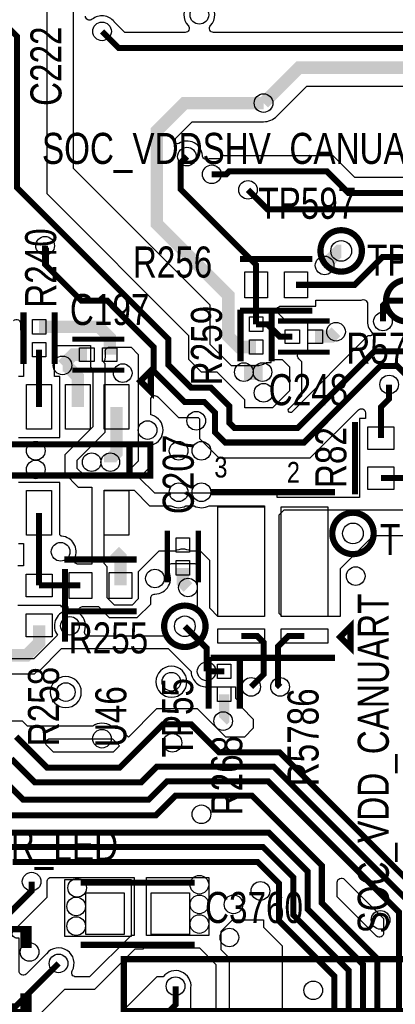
# Model space of a CAD drawing. Extents: x -394 to 5394, y -1015 to 7151.
# Tile 35 of 80: x 1509 to 1872, y 2646 to 3597. Entities that reach past the tile are written whole.
import ezdxf

# ---------------------------------------------------------------- set-up
doc = ezdxf.new("R2010")
doc.units = 0
for name, color, linetype in [('BG_SILKSCREEN_TOP', 3, 'CONTINUOUS'), ('ET_TOP', 132, 'CONTINUOUS'), ('PG_SILKSCREEN_TOP', 7, 'CONTINUOUS'), ('PIN_TOP', 132, 'CONTINUOUS'), ('RD_SILKSCREEN_TOP', 254, 'CONTINUOUS'), ('VC_TOP', 132, 'CONTINUOUS')]:
    doc.layers.add(name, color=color, linetype=linetype)

msp = doc.modelspace()

# ---------------------------------------------------------------- linework, layer by layer
at = {"layer": 'BG_SILKSCREEN_TOP', "const_width": 6}
msp.add_lwpolyline([(1625, 2690), (1885, 2690), (1885, 2640), (1610, 2640), (1610, 2690), (1625, 2690)], dxfattribs=at)
at = {"layer": 'ET_TOP'}
for points, format in [([(1561, 3946), (1561, 3454), (1692.9998, 3322.0002), (1692.9998, 3284.0641), (1713.8541, 3263.2098), (1737.8101, 3263.2098, 0.139598), (1747.2922, 3265.9098), (1747.7762, 3266.2098), (1752.3102, 3266.2098), (1752.3102, 3269), (1763, 3269), (1770, 3262), (1770, 3239), (1753.5, 3222.5), (1726.9002, 3222.5), (1726.9002, 3230.1719), (1700.1719, 3256.9002), (1685.0998, 3256.9002), (1673, 3269), (1673, 3292), (1536, 3429), (1536, 3959)], "xyb"), ([(2032.8618, 3667.9339), (2032.8618, 3559.0661), (2073.1593, 3518.7686, -0.668175), (2070.3309, 3511.9402), (2034.3498, 3511.9402), (2034.3498, 3507.8402), (2019.7502, 3507.8402), (2019.7502, 3541.3219), (1976.1719, 3584.9002), (1696.7624, 3584.9002, -0.659299), (1693.8651, 3591.658, 2.332445), (1672.1349, 3591.658, -0.659299), (1669.2376, 3584.9002), (1611.1719, 3584.9002), (1600.7612, 3595.3109), (1600.6931, 3595.3956, 0.416174), (1579.5264, 3597.63, -0.631955), (1573.0002, 3600.7313)], "xyb"), ([(1934.6881, 3444.9002), (1833.1719, 3444.9002), (1812.2719, 3465.8002), (1705.6281, 3465.8002), (1702.7281, 3462.9002), (1696.7326, 3462.9002), (1696.6246, 3462.912, 0.094513), (1691.0219, 3462.4631, -0.475358), (1685.9693, 3466.063, 0.567405), (1663.059, 3477.8256, -0.588839), (1660.0002, 3479.5223), (1660.0002, 3482.5441), (1676.2152, 3498.7591), (1745.0213, 3498.7591, 0.198912), (1757.7494, 3504.0312), (1786.6579, 3532.9398), (1937.8541, 3532.9398)], "xyb"), ([(1730, 3433, 5.8, 5.8, 0), (1749, 3414, 5.8, 5.8, 0), (1925, 3414, 5.8, 5.8, 0), (1956, 3383, 5.8, 5.8, 0), (2080.0001, 3383, 5.8, 5.8, 0), (2109, 3354.0001, 5.8, 5.8, 0), (2109, 3315.0001, 5.8, 5.8, 0), (2146.3921, 3277.608, 5.8, 5.8, 0), (2161, 3277.608, 5.2, 5.2, 0), (2287.431, 3277.608, 5.2, 5.2, 0), (2303.031, 3262.008, 5.2, 5.2, 0)], "xyseb"), ([(1534, 3379, 5.8, 5.8, 0), (1534, 3361, 5.8, 5.8, 0), (1569, 3326, 5.8, 5.8, 0), (1594, 3326, 5.8, 5.8, 0), (1639, 3281, 5.8, 5.8, 0), (1639, 3258, 5.8, 5.8, 0), (1669, 3228, 5.8, 5.8, 0), (1688, 3228, 5.8, 5.8, 0), (1698, 3218, 5.8, 5.8, 0), (1698, 3199, 5.8, 5.8, 0), (1708, 3189, 5.8, 5.8, 0), (1784, 3189, 5.8, 5.8, 0), (1858, 3263, 5.8, 5.8, 0), (1874, 3263, 5.8, 5.8, 0), (1888, 3249, 5.8, 5.8, 0)], "xyseb"), ([(1503.5829, 3306.6121, -0.719584), (1510.3729, 3303.2303, 0.195685), (1513.6998, 3290.0746), (1513.6998, 3282.1363), (1513.6525, 3281.9226, 0.054555), (1513.2998, 3278.7), (1513.2998, 3252.8602), (1508.1998, 3252.8602)], "xyb"), ([(1508.1998, 3193.8598), (1548.2002, 3193.8598), (1548.2002, 3252.8602), (1543.1002, 3252.8602), (1543.1002, 3278.7), (1543.1002, 3278.7314, -0.414831), (1547.1002, 3282.7398), (1577.9998, 3282.7398), (1577.9998, 3262.0294), (1579.9998, 3260.0294), (1579.9998, 3203.9706), (1552.9998, 3176.9706), (1552.9998, 3159.0294), (1566.0294, 3145.9998), (1578.9998, 3145.9998), (1578.9998, 3071.5002), (1566.2359, 3071.5002, -0.547972), (1562.6074, 3077.1835, 0.525221), (1550.059, 3098.4586, -0.393668), (1548.2002, 3100.4536), (1548.2002, 3150.5002), (1508.1998, 3150.5002)], "xyb"), ([(2334.528, 3136.024, 5.2, 5.2, 0), (2318.928, 3120.424, 5.2, 5.2, 0), (2252.424, 3120.424, 5.2, 5.2, 0), (2216.002, 3084.002, 5.2, 5.2, 0), (2194.002, 3084.002, 5.2, 5.2, 0), (2187.7662, 3077.7662, 5.8, 5.8, 0), (2175, 3065, 5.8, 5.8, 0), (2125, 3065, 5.8, 5.8, 0), (2076, 3114, 5.8, 5.8, 0), (2050, 3114, 5.8, 5.8, 0), (2016, 3148, 5.8, 5.8, 0), (1979, 3148, 5.8, 5.8, 0), (1972.34, 3154.66, 5.8, 5.8, 0), (1858.3, 3154.66, 5.8, 5.8, 0)], "xyseb"), ([(1507.6998, 3031.9998), (1549.1998, 3031.9998), (1549.1998, 3030.4998), (1555.9057, 3030.4998), (1555.9057, 3026.9354), (1554.3874, 3026.5587, 0.537397), (1546.0124, 3002.9832), (1523.0294, 2980.0002), (1483.9706, 2980.0002)], "xyb"), ([(1488, 2965.5234), (1523.6559, 2965.5234), (1526.1325, 2968), (1528, 2968), (1550, 2990), (1653, 2990), (1674.98, 2968.02), (1675.0185, 2967.2505, 0.433546), (1691.7292, 2953.0998), (1692.4998, 2953.0998), (1692.4998, 2952.9998), (1717.9998, 2952.9998, 0.001288), (1718, 2952.9225), (1718, 2942), (1724, 2936), (1724, 2933), (1735, 2922), (1735, 2913), (1726.6002, 2904.6002), (1708.4719, 2904.6002), (1681.2719, 2931.8002), (1641.7281, 2931.8002), (1614.464, 2904.536), (1604, 2915), (1597.8978, 2915, 0.330632), (1580.0146, 2915), (1517.0721, 2915), (1512.1719, 2919.9002), (1457.0998, 2919.9002)], "xyb"), ([(1712, 2374), (1712, 2691), (1704.0002, 2698.9998), (1704.0002, 2717.0002), (1715, 2728), (1715.9225, 2728, 0.002583), (1716.0775, 2728), (1744.9998, 2728), (1744.9998, 2720.9281), (1763, 2702.9279), (1763, 2594)], "xyb"), ([(1674.9002, 2639.8681), (1674.9002, 2662.2674), (1674.912, 2662.3754, 0.762818), (1647.9998, 2673), (1642, 2673), (1539, 2570)], "xyb")]:
    msp.add_lwpolyline(points, format=format, dxfattribs=at)
for points, const_width in [([(1490, 3598), (1507, 3581), (1507, 3435), (1653, 3289), (1653, 3264), (1675, 3242), (1694, 3242), (1712, 3224), (1712, 3208), (1716.8982, 3203.1018), (1778.1018, 3203.1018), (1852.054, 3277.054), (1930.0496, 3277.054), (2000.1036, 3207), (2037, 3207), (2072.9, 3171.1), (2107.1, 3171.1), (2135.016, 3199.016), (2271.535, 3199.016)], 5.8), ([(1589, 3586), (1605, 3570), (1970, 3570), (2004.85, 3535.15), (2004.85, 3492.94)], 5.8), ([(1982.81, 3492.94), (1982.81, 3513.44), (1945.31, 3550.94), (1779.202, 3550.94), (1745.0213, 3516.7593)], 12), ([(1737.81, 3281.21), (1721.31, 3281.21), (1711, 3291.52), (1711, 3331), (1642, 3400), (1642, 3490), (1668.7593, 3516.7593), (1745.0213, 3516.7593)], 12), ([(1671.0001, 3465.0998), (1665.1, 3459.1997), (1665.1, 3433.36), (1737.81, 3360.65), (1737.81, 3341.25)], 5.8), ([(2271.535, 3293.504), (2151.496, 3293.504), (2124, 3321), (2124, 3359), (2086, 3397), (1961.5162, 3397), (1928.5162, 3430), (1827, 3430), (1806.1, 3450.9), (1711.8, 3450.9), (1708.9, 3448), (1695, 3448)], 5.8), ([(1820, 3374), (1818, 3374), (1804, 3360)], 12), ([(2271.535, 3262.008), (2138.992, 3262.008), (2114.503, 3286.497), (2097.503, 3286.497), (2016, 3368), (1859.7207, 3368), (1832.9707, 3341.25), (1776.39, 3341.25)], 5.8), ([(1737.81, 3341.25), (1737.81, 3303.25)], 5.8), ([(1883.31, 3325.9), (1864.9, 3325.9), (1860.31, 3321.31), (1860.31, 3305.9)], 5.8), ([(1528.2, 3300.74), (1586.0236, 3300.74), (1596.4436, 3290.32), (1596.4436, 3273.82)], 12), ([(1772.8064, 3291.25), (1760.75, 3291.25), (1748.75, 3303.25), (1737.81, 3303.25)], 5.8), ([(1794.8536, 3291.25), (1810.25, 3291.25), (1815, 3296)], 12), ([(1528.2, 3223.36), (1528.2, 3278.7)], 5.8), ([(1574.3964, 3273.82), (1561.1511, 3273.82), (1550.8311, 3263.5)], 12), ([(1550.8311, 3263.5), (1554.5993, 3263.5), (1565.6, 3252.4993), (1565.6, 3223.36)], 12), ([(1744, 3257), (1726, 3257)], 15), ([(1866.3, 3245), (1866.3, 3231.1), (1858.3, 3223.1), (1858.3, 3193.24)], 5.8), ([(1603, 3223.36), (1603, 3179), (1597, 3173), (1597, 3170)], 12), ([(1528.2, 3051), (1528.2, 3121)], 5.8), ([(1601, 3084), (1606.78, 3078.22), (1606.78, 3051)], 12), ([(1667, 3067.9564), (1667, 3054), (1672, 3049)], 12), ([(1528.2, 3051), (1568.2, 3051)], 5.8), ([(1488, 2983.5236), (1516.2, 2983.5236), (1528.2, 2995.5236), (1528.2, 3012.42)], 12), ([(1668.98, 3011.52), (1690, 2990.5), (1690, 2968)], 5.8), ([(1733, 2953), (1745.2, 2965.2), (1745.2, 2995.7999), (1738.925, 3002.0749), (1723.4883, 3002.0749)], 5.8), ([(1784.5118, 3002.0749), (1769.075, 3002.0749), (1759, 2991.9999), (1759, 2955), (1761, 2953)], 5.8), ([(1690, 2968), (1707, 2968)], 5.8), ([(1707, 2945.96), (1707, 2921), (1706, 2920)], 10), ([(1506, 2905), (1536, 2875), (1606, 2875), (1647.9, 2916.9), (1675.1, 2916.9), (1702.3, 2889.7), (1760.6477, 2889.7), (1903.5, 2746.8477), (1903.5, 2619.7592)], 5.8), ([(1501.38, 2883.62), (1524, 2861), (1627, 2861), (1641.9, 2875.9), (1754.9315, 2875.9), (1889.7, 2741.1315), (1889.7, 2614.043), (1915, 2588.743), (1915, 2463.245), (1974.8, 2403.445), (1974.8, 2341.0963), (2026.9067, 2288.9896), (2063.4203, 2288.9896), (2079.894, 2272.5159), (2117.7681, 2272.5159), (2173.284, 2217), (2431, 2217), (2453, 2239), (2469, 2239), (2484, 2224), (2555, 2224), (2557, 2226)], 5.8), ([(2618, 2201), (2616, 2203), (2167.7678, 2203), (2112.0519, 2258.7159), (2070.7087, 2258.7159), (2055.4709, 2273.9537), (2022.4264, 2273.9537), (1961, 2335.3801), (1961, 2395.0209), (1898.2, 2457.8209), (1898.2, 2586.0268), (1875.9, 2608.3268), (1875.9, 2735.4153), (1749.4153, 2861.9), (1651.9, 2861.9), (1634, 2844), (1513, 2844), (1488, 2869)], 5.8), ([(1547, 2686), (1505.6, 2644.6), (1333.0855, 2644.6), (1234.9, 2742.7855), (1234.9, 2828.1596), (1201.1596, 2861.9), (1016.5855, 2861.9), (958.1, 2803.4145), (958.1, 2777.7207), (861.3793, 2681), (612.9784, 2681), (569, 2637.0216), (569, 2494)], 5.8), ([(1500, 2829), (1641, 2829), (1659.9, 2847.9), (1733.9639, 2847.9), (1801.3, 2780.5639), (1801.3, 2744.2486), (1854.903, 2690.6456), (1854.903, 2609.8076), (1884.4, 2580.3106), (1884.4, 2450.23), (1920, 2414.63), (1920, 2356.864), (1944.2438, 2332.6202), (1944.2438, 2332.6201), (2016.7102, 2260.1537), (2049.7547, 2260.1537), (2064.9925, 2244.9159), (2106.3357, 2244.9159), (2164.2516, 2187), (2578, 2187), (2586, 2179)], 5.8), ([(2622, 2159), (2575, 2159), (2564, 2170), (2161.7354, 2170), (2100.6195, 2231.1159), (2059.2763, 2231.1159), (2044.0385, 2246.3537), (2010.994, 2246.3537), (1904, 2353.3477), (1904, 2410.0726), (1870.6, 2443.4726), (1870.6, 2574.5944), (1841.103, 2604.0914), (1841.103, 2684.9294), (1787.5, 2738.5324), (1787.5, 2774.8477), (1750.2477, 2812.1), (1424.9, 2812.1)], 5.8), ([(2597, 2141), (2581, 2125), (2515.9998, 2125), (2484.9998, 2156), (2156.2192, 2156), (2094.9033, 2217.3159), (2053.5601, 2217.3159), (2038.3223, 2232.5537), (2005.2778, 2232.5537), (1856.8, 2381.0315), (1856.8, 2568.2), (1827.303, 2597.697), (1827.303, 2679.2132), (1773.7, 2732.8162), (1773.7, 2769.1315), (1744.5315, 2798.3), (1418.7, 2798.3)], 5.8), ([(1502.8315, 2784), (1739.3153, 2784), (1759.9, 2763.4153), (1759.9, 2727.1), (1813.503, 2673.497), (1813.503, 2587.2011), (1843, 2557.7041), (1843, 2375.3153), (1999.5616, 2218.7537), (2032.6061, 2218.7537), (2110.3598, 2141), (2445.6855, 2141), (2519.6855, 2067), (2617, 2067)], 5.8), ([(1521, 2765), (1521, 2756), (1479.34, 2714.34), (1479.34, 2679)], 5.8), ([(1553.58, 2324.79), (1589.21, 2324.79), (1593, 2321), (1609, 2321), (1620, 2332), (1620, 2362), (1626, 2368), (1632, 2368), (1654, 2390), (1654, 2640.04), (1660, 2646.04), (1660, 2664)], 5.8)]:
    msp.add_lwpolyline(points, dxfattribs=dict(at, const_width=const_width))
for points in [[(1769.3871, 3221.4162), (1782.0002, 3234.0294), (1782.0002, 3266.9706), (1779.0495, 3269.9214, -0.668177), (1781.8779, 3276.7498), (1787.8066, 3276.7498), (1787.8066, 3305.7502), (1776.2427, 3305.7502), (1776.029, 3305.7975, 0.054555), (1772.8064, 3306.1502), (1766.9219, 3306.1502), (1759.1507, 3313.9214, -0.668175), (1761.9791, 3320.7498), (1795.3902, 3320.7498), (1795.3902, 3326.3498), (1839.286, 3326.3498, -0.589454), (1845.4098, 3322.9602), (1845.4098, 3307.6326), (1845.398, 3307.5246, 0.225637), (1849.6374, 3295.3596, -0.665925), (1848.2144, 3291.9542), (1845.8821, 3291.9542), (1771.9299, 3218.002), (1770.8013, 3218.002, -0.668183)], [(1617, 3281), (1624, 3274), (1624, 3171), (1611, 3158), (1571, 3158), (1565, 3164), (1565, 3172), (1592, 3199), (1592, 3265), (1590.7695, 3266.2305), (1591.2278, 3267.4394, 0.127535), (1592.2076, 3276.4218, -0.45737), (1596.1656, 3281)], [(1636.0002, 3186.2289), (1637.4119, 3186.6633, 0.738545), (1637.4119, 3215.3367), (1636.0002, 3215.7711), (1636.0002, 3230.2709, -0.668175), (1642.8286, 3233.0993), (1662.8281, 3213.0998), (1681.8281, 3213.0998), (1683.0998, 3211.8281), (1683.0998, 3192.8281), (1701.8281, 3174.0998), (1790.1719, 3174.0998), (1836.5714, 3220.4993, -0.668175), (1843.3998, 3217.6709), (1843.3998, 3212.2402), (1837.7998, 3212.2402), (1837.7998, 3136.0002), (1758.0002, 3136.0002), (1758.0002, 3140.0002), (1639.9706, 3140.0002), (1624.9708, 3155), (1636.0002, 3166.0294)], [(1658.8259, 3084), (1644, 3084), (1624, 3064), (1624, 3038), (1618, 3032), (1601, 3032), (1594, 3039), (1594, 3069), (1591, 3072), (1591, 3143), (1620, 3143), (1635, 3128), (1655.5163, 3128, 0.258624), (1670.0592, 3127.7647), (1670.5004, 3128), (1677.4996, 3128), (1677.9408, 3127.7647, 0.258624), (1692.4837, 3128), (1746, 3128), (1746, 3021), (1701, 3021), (1693, 3029), (1693, 3075), (1684, 3084), (1675.1741, 3084), (1674.7649, 3084.1957, 0.226782), (1659.2351, 3084.1957)], [(1819, 3021), (1763, 3021), (1760, 3024), (1760, 3119), (1765, 3124), (2018.9279, 3124), (2037, 3105.9279), (2037, 3099), (1851, 3099), (1819, 3067), (1819, 3060.0728, 0.002427), (1819, 3059.9272)], [(1576.028, 3002.0002, -0.511766), (1572.2327, 3007.2633, 0.306443), (1567.6936, 3023.4472, -0.698538), (1570.2786, 3030.4998), (1585.5294, 3030.4998), (1596.0294, 3019.9998), (1622.9706, 3019.9998), (1636.0002, 3033.0294), (1636.0002, 3038.6773, -0.415608), (1640.0192, 3042.6773, 0.596001), (1652.6839, 3065.8267, -0.594388), (1656.0421, 3071.9998), (1679.0294, 3071.9998), (1680.9998, 3070.0294), (1680.9998, 3032.0064, -0.528238), (1675.5417, 3028.2816, 0.612258), (1651.5556, 3007.0038, -0.490604), (1647.6835, 3002.0002)], [(1671.0002, 2958, 1), (1640.9998, 2958, 1)], [(1569.0002, 2948, 1), (1538.9998, 2948, 1)], [(1599.0294, 2902.9998), (1605.9785, 2896.0506), (1599.8281, 2889.9002), (1542.1719, 2889.9002), (1535.9007, 2896.1714, -0.668175), (1538.7291, 2902.9998)], [(1508.8402, 2678.5691), (1508.8402, 2710.5002), (1506.2291, 2710.5002, -0.668175), (1503.4007, 2717.3286), (1535.9002, 2749.8281), (1535.9002, 2763.2674), (1535.912, 2763.3754, 0.02845), (1536, 2765.0788, -0.41575), (1539.9999, 2769.0998), (1619.9998, 2769.0998), (1619.9998, 2713.0002), (1617.0294, 2713.0002), (1577.0294, 2673.0002), (1563.7335, 2673.0002, -0.567345), (1560.2107, 2678.8949, 0.912243), (1535.3069, 2695.3956), (1535.2388, 2695.3109), (1515.6686, 2675.7407, -0.668175)], [(1854.1714, 2712.4493), (1816.2002, 2750.4205), (1816.2002, 2764.3862, -0.668175), (1823.0286, 2767.2146), (1860.9998, 2729.2434), (1860.9998, 2715.2777, -0.668175)]]:
    msp.add_lwpolyline(points, format="xyb", close=True, dxfattribs=at)
for points in [[(1508.1998, 3091.4998), (1513.2998, 3091.4998), (1513.2998, 3070.0002), (1507.6998, 3070.0002)], [(1511, 2619), (1553, 2661), (1582, 2661), (1620.9998, 2699.9998), (1629.0002, 2699.9998), (1629.0002, 2700.9998), (1683.0002, 2700.9998), (1699, 2685), (1699, 2304)]]:
    msp.add_lwpolyline(points, dxfattribs=at)
for points in [[(1617, 2767), (1617, 2712), (1553, 2712), (1553, 2767)], [(1692, 2769), (1692, 2713), (1632, 2713), (1632, 2769)]]:
    msp.add_lwpolyline(points, close=True, dxfattribs=at)
at = {"layer": 'PG_SILKSCREEN_TOP', "const_width": 6}
for points in [[(1840, 3374, 1), (1800, 3374, 1), (1840, 3374)], [(1903.31, 3325.9, 1), (1863.31, 3325.9, 1), (1903.31, 3325.9)], [(1851.38, 3101.2, 1), (1811.38, 3101.2, 1), (1851.38, 3101.2)], [(1688.98, 3011.52, 1), (1648.98, 3011.52, 1), (1688.98, 3011.52)]]:
    msp.add_lwpolyline(points, format="xyb", dxfattribs=at)
at = {"layer": 'PG_SILKSCREEN_TOP'}
for points, const_width in [([(1722.1, 3366.25), (1792.1, 3366.25)], 6), ([(1722.1, 3316.25), (1792.1, 3316.25)], 6), ([(1722.81, 3267.23), (1722.81, 3317.23)], 6), ([(1752.81, 3267.23), (1752.81, 3317.23)], 6), ([(1513.2, 3314.72), (1513.2, 3264.72)], 6), ([(1543.2, 3314.72), (1543.2, 3264.72)], 6), ([(1758.83, 3306.25), (1808.83, 3306.25)], 5), ([(1610.42, 3288.82), (1560.42, 3288.82)], 5), ([(1758.83, 3276.25), (1808.83, 3276.25)], 5), ([(1610.42, 3258.82), (1560.42, 3258.82)], 5), ([(1626.04, 3248.3), (1636.04, 3238.3), (1636.04, 3258.3), (1626.04, 3248.3)], 6), ([(1833.3, 3208.95), (1833.3, 3138.95)], 6), ([(1495.6, 3187.18), (1495.6, 3157.18), (1635.6, 3157.18), (1635.6, 3187.18), (1615.6, 3187.18), (1615.6, 3157.18)], 6), ([(1615.6, 3157.18), (1615.6, 3187.18), (1495.6, 3187.18)], 6), ([(1814, 3141.1299), (1694, 3141.1299)], 6), ([(1652, 3103.98), (1652, 3053.98)], 5), ([(1682, 3103.98), (1682, 3053.98)], 5), ([(1622.49, 3076), (1552.49, 3076)], 6), ([(1553.2, 3066.71), (1553.2, 2996.71)], 6), ([(1622.49, 3026), (1552.49, 3026)], 6), ([(1819, 3001.1299), (1829, 2991.1299), (1829, 3011.1299), (1819, 3001.1299)], 6), ([(1692, 2931.98), (1692, 2981.98)], 6), ([(1814, 2981.1299), (1694, 2981.1299)], 6), ([(1722, 2931.98), (1722, 2981.98)], 6), ([(1678.504, 2764), (1568.504, 2764)], 6), ([(1518, 2704), (1518, 2719), (1513, 2719), (1513, 2704), (1518, 2704), (1518, 2719), (1368, 2719)], 6), ([(1678.504, 2704), (1568.504, 2704)], 6), ([(1518, 2654), (1518, 2639), (1513, 2639), (1513, 2654), (1518, 2654), (1518, 2639), (1368, 2639)], 6)]:
    msp.add_lwpolyline(points, dxfattribs=dict(at, const_width=const_width))
at = {"layer": 'PIN_TOP'}
for points in [[(1726.81, 3328.75), (1726.81, 3353.75), (1748.81, 3353.75), (1748.81, 3328.75)], [(1765.39, 3328.75), (1765.39, 3353.75), (1787.39, 3353.75), (1787.39, 3328.75)], [(1744.31, 3296.25), (1731.31, 3296.25), (1731.31, 3310.25), (1744.31, 3310.25)], [(1521.7, 3307.74), (1534.7, 3307.74), (1534.7, 3293.74), (1521.7, 3293.74)], [(1765.8064, 3284.75), (1765.8064, 3297.75), (1779.8064, 3297.75), (1779.8064, 3284.75)], [(1787.8536, 3284.75), (1787.8536, 3297.75), (1801.8536, 3297.75), (1801.8536, 3284.75)], [(1521.7, 3285.7), (1534.7, 3285.7), (1534.7, 3271.7), (1521.7, 3271.7)], [(1581.3964, 3280.32), (1581.3964, 3267.32), (1567.3964, 3267.32), (1567.3964, 3280.32)], [(1603.4436, 3280.32), (1603.4436, 3267.32), (1589.4436, 3267.32), (1589.4436, 3280.32)], [(1744.31, 3274.21), (1731.31, 3274.21), (1731.31, 3288.21), (1744.31, 3288.21)], [(1516.2, 3244.86), (1540.2, 3244.86), (1540.2, 3201.86), (1516.2, 3201.86)], [(1553.6, 3244.86), (1577.6, 3244.86), (1577.6, 3201.86), (1553.6, 3201.86)], [(1591, 3244.86), (1615, 3244.86), (1615, 3201.86), (1591, 3201.86)], [(1845.8, 3204.24), (1870.8, 3204.24), (1870.8, 3182.24), (1845.8, 3182.24)], [(1845.8, 3165.66), (1870.8, 3165.66), (1870.8, 3143.66), (1845.8, 3143.66)], [(1516.2, 3142.5), (1540.2, 3142.5), (1540.2, 3099.5), (1516.2, 3099.5)], [(1591, 3142.5), (1615, 3142.5), (1615, 3099.5), (1591, 3099.5)], [(1745.9883, 3126.9251), (1745.9883, 3020.9251), (1700.9883, 3020.9251), (1700.9883, 3126.9251)], [(1807.0118, 3126.9251), (1807.0118, 3020.9251), (1762.0118, 3020.9251), (1762.0118, 3126.9251)], [(1660.5, 3097.0036), (1673.5, 3097.0036), (1673.5, 3083.0036), (1660.5, 3083.0036)], [(1660.5, 3074.9564), (1673.5, 3074.9564), (1673.5, 3060.9564), (1660.5, 3060.9564)], [(1515.7, 3062), (1540.7, 3062), (1540.7, 3040), (1515.7, 3040)], [(1579.2, 3063.5), (1579.2, 3038.5), (1557.2, 3038.5), (1557.2, 3063.5)], [(1617.78, 3063.5), (1617.78, 3038.5), (1595.78, 3038.5), (1595.78, 3063.5)], [(1515.7, 3023.42), (1540.7, 3023.42), (1540.7, 3001.42), (1515.7, 3001.42)], [(1745.9883, 3009.0749), (1745.9883, 2995.0749), (1700.9883, 2995.0749), (1700.9883, 3009.0749)], [(1807.0118, 3009.0749), (1807.0118, 2995.0749), (1762.0118, 2995.0749), (1762.0118, 3009.0749)], [(1713.5, 2961), (1700.5, 2961), (1700.5, 2975), (1713.5, 2975)], [(1713.5, 2938.96), (1700.5, 2938.96), (1700.5, 2952.96), (1713.5, 2952.96)], [(1610.508, 2754), (1610.508, 2714), (1573.508, 2714), (1573.508, 2754)], [(1673.5, 2754), (1673.5, 2714), (1636.5, 2714), (1636.5, 2754)]]:
    msp.add_lwpolyline(points, close=True, dxfattribs=at)
for centre in [(1820, 3374), (1831.38, 3101.2), (1668.98, 3011.52)]:
    msp.add_circle(centre, 10, dxfattribs=at)
at = {"layer": 'VC_TOP'}
for centre in [(1683, 3602), (1589, 3586), (1745.0213, 3516.7593), (1671.0001, 3465.0998), (1695, 3448), (1730, 3433), (1534, 3379), (1804, 3360), (1860.31, 3305.9), (1815, 3296), (1550.8311, 3263.5), (1609, 3256), (1726, 3257), (1744, 3257), (1866.3, 3245), (1745, 3237), (1680, 3210), (1633, 3201), (1525, 3181), (1663, 3181), (1685, 3181), (1579, 3170), (1597, 3170), (1525, 3163), (1663, 3141), (1685, 3141), (1549, 3083.4958), (1640.0905, 3057.6773), (1834, 3060), (1672, 3049), (1558, 3012), (1690, 2968), (1656, 2958), (1554, 2948), (1733, 2953), (1761, 2953), (1706, 2920), (1588.9562, 2902.9562), (1657, 2899), (1685, 2830), (1521, 2765), (1565, 2759), (1683, 2762), (1742, 2756), (1564, 2741), (1683, 2743), (1716, 2743), (1564, 2722), (1683, 2724), (1858, 2728), (1712, 2711), (1519, 2697), (1547, 2686), (1660, 2664), (1793, 2660)]:
    msp.add_circle(centre, 9, dxfattribs=at)

# ---------------------------------------------------------------- texts
at = {"layer": 'BG_SILKSCREEN_TOP', "width": 0.8}
for s, p in [('SOC_VDDSHV_CANUART', (1530.975, 3458)), ('VDDR_CORE_PWR_LED', (1229.975, 2785))]:
    msp.add_text(s, height=30, dxfattribs=at).set_placement(p)
msp.add_text('SOC_VDD_CANUART', height=30, rotation=90, dxfattribs=at).set_placement((1866, 2714.975))
at = {"layer": 'PG_SILKSCREEN_TOP', "width": 0.85}
for s, p in [('3', (1697.5, 3155.2034)), ('2', (1767.5, 3150.2034))]:
    msp.add_text(s, height=20, dxfattribs=at).set_placement(p)
at = {"layer": 'RD_SILKSCREEN_TOP', "width": 0.8}
for s, p in [('C222', (1549.82, 3513.98)), ('R240', (1544.71, 3319.09)), ('R259', (1704.85, 3244.25)), ('R82', (1825, 3145)), ('C207', (1677.62, 3119.79)), ('R258', (1547.5, 2895.68)), ('TP55', (1676.99, 2884.84)), ('U46', (1612.5, 2894.81)), ('R5786', (1798.1299, 2857)), ('R268', (1724.47, 2828.99))]:
    msp.add_text(s, height=30, rotation=90, dxfattribs=at).set_placement(p)
for s, p in [('TP597', (1740, 3405)), ('R256', (1618.73, 3348.28)), ('TP75', (1845, 3350)), ('C197', (1557.95, 3302.43)), ('R5750', (1825, 3265)), ('C248', (1750, 3225)), ('TP52', (1857.48, 3080.28)), ('R255', (1556.84, 2985.34)), ('C3760', (1688.496, 2725))]:
    msp.add_text(s, height=30, dxfattribs=at).set_placement(p)

doc.saveas('drawing.dxf')
